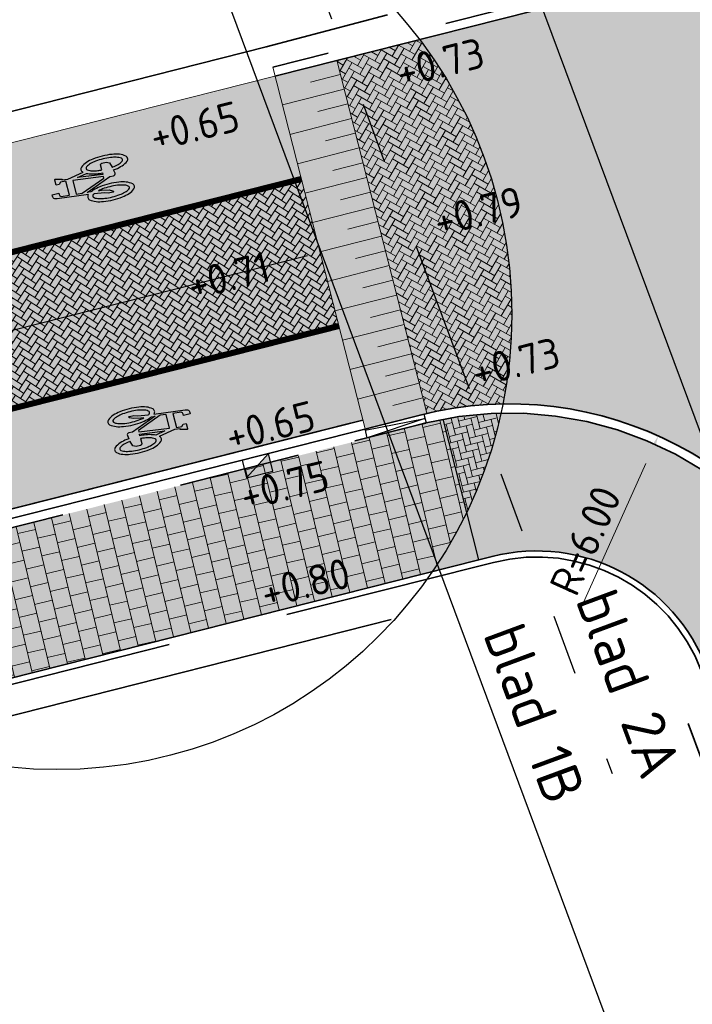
# Model space of a CAD drawing. Header units: metres. Extents: x 132493 to 134960, y 502695 to 503907.
# Tile 34 of 144: x 132814 to 132825, y 502928 to 502944. Entities that reach past the tile are written whole.
import ezdxf

# ---------------------------------------------------------------- set-up
doc = ezdxf.new("R2010")
doc.units = ezdxf.units.M
for name, pattern in [('AL-TEKENBLADGRENS', [11.5, 2.5, -1.5, 1, -1.5, 1, -1.5, 2.5]), ('VH-OPSLUITBAND_100X200', [16, 8, -2, 4, -2]), ('VH-OPSLUITBAND_150X250', [24, 16, -2, 4, -2]), ('VH-TROTTOIRBAND_130-150', [15, 5, -2, 2, -2, 2, -2]), ('VW-1-1_STREEP', [2, 1, -1]), ('XX-PROJECTGRENS', [18, 12, -3, 0, -3])]:
    doc.linetypes.add(name, pattern=pattern)
doc.layers.get('Defpoints').update_dxf_attribs({"color": 3})
for name, color, linetype, lineweight, plot in [('ARC-hoev-bss-kf-ev-grijs-vrijgekomen', 140, 'Continuous', 18, False), ('ARC-hoev-bss-kf-kv-rood-kleurecht', 43, 'Continuous', 35, False), ('ARC-hoev-btt-300x300x45-grijs-nieuw', 8, 'Continuous', 18, False), ('ARC-hoev-markering-plateau-bss-kf-zwartwit', 5, 'Continuous', 35, False), ('ARC-hoev-overlagen asfalt rijbaan', 13, 'Continuous', 18, False), ('ARC-hoev-overlagen rood asfalt fiets', 10, 'Continuous', 35, False)]:
    doc.layers.add(name, color=color, linetype=linetype, lineweight=lineweight, plot=plot)
for name, color, linetype, lineweight in [('B-WE-AM-M-200', 7, 'Continuous', 18), ('B-WE-VH-KANTVERHARDING-G', 2, 'Continuous', 25), ('B04-WE-VH-VERHARDING_BETONSTRAATSTEEN_ELLEBOOG-A', 122, 'Continuous', 18), ('N-WE-BC-WAPENING-GD', 180, 'Continuous', 25), ('N-WE-KG-GRENS_WERKGRENS-G', 5, 'XX-PROJECTGRENS', 35), ('N-WE-RI-KOLK-S', 150, 'Continuous', 25), ('N-WE-VH-GOOT_TEGEL-G', 170, 'Continuous', 35), ('N-WE-VH-KANTOPSLUITING_OPSLUITBAND_100X200-G', 150, 'VH-OPSLUITBAND_100X200', 35), ('N-WE-VH-KANTOPSLUITING_OPSLUITBAND_150X250-G', 10, 'VH-OPSLUITBAND_150X250', 35), ('N-WE-VH-KANTOPSLUITING_TROTTOIRBAND_130 150-G', 210, 'VH-TROTTOIRBAND_130-150', 35), ('N-WE-VH-KANTOPSLUITING_TROTTOIRBAND_130 150_250_EINDVERLOOPBAND-S', 210, 'Continuous', 25), ('N-WE-VH-KANTOPSLUITING_VOORKANTBAND-G', 7, 'Continuous', 35), ('N-WE-VH-KANTVERHARDING-G', 2, 'Continuous', 18), ('N-WE-VH-VERHARDING_TEGEL-A-200-dik 45', 251, 'Continuous', 18), ('N-WE-VW-MARKERING_LANGS_STREEP_11_010-G', 7, 'VW-1-1_STREEP', 13), ('N-WE-VW-MARKERING_SYMBOOL-S', 7, 'Continuous', 25), ('N01-WE-VH-VERHARDING_ASFALT-A', 22, 'Continuous', 18), ('N01-WE-VH-VERHARDING_BETONSTRAATSTEEN_ELLEBOOG-A', 252, 'Continuous', 18), ('N03-WE-VH-VERHARDING_ASFALT-A', 12, 'Continuous', 18), ('X-XX-AL-DETAIL1-T25', 7, 'Continuous', 25), ('X-XX-AL-TEKENBLADGRENS-GD', 7, 'AL-TEKENBLADGRENS', 30), ('X-XX-AL-TEKENBLADGRENS-T35', 2, 'Continuous', 35)]:
    doc.layers.add(name, color=color, linetype=linetype, lineweight=lineweight)
doc.styles.add('NLCS-ISO-M200-T25', font='NLCS-ISO.ttf', dxfattribs={"height": 0.5})
doc.styles.add('NLCS-ISO-M200-T35', font='NLCS-ISO.ttf', dxfattribs={"height": 0.7000000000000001})
doc.dimstyles.new('NLCS-M200-T25-PIJL_L2_H1', dxfattribs={"dimscale": 0.2, "dimtxt": 2.5, "dimasz": 2.5, "dimexe": 2, "dimexo": 2, "dimgap": 0.7, "dimtad": 1, "dimzin": 0, "dimdsep": 46, "dimtxsty": 'NLCS-ISO-M200-T25', "dimcen": 0, "dimdle": 2, "dimclrd": 256, "dimclre": 256, "dimclrt": 256, "dimadec": 1, "dimazin": 0, "dimtfac": 1, "dimtdec": 3, "dimtofl": 0, "dimtmove": 0, "dimatfit": 3, "dimfxl": 2, "dimfxlon": 1, "dimtfillclr": 256, "dimtolj": 1, "dimtzin": 0, "dimlwd": -1, "dimlwe": -1, "dimarcsym": 0})

# ---------------------------------------------------------------- blocks, each defined once
blk = doc.blocks.new('N-SRI-KOLK_TROTTOIR-SO')
blk.add_hatch(color=256).paths.add_polyline_path([(1.125000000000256, 1.499999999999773), (-1.124999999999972, 1.499999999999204), (-1.124999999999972, 5.684341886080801e-13)])
blk.add_line((-1.124999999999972, 0), (1.124999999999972, 1.499999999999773))
at = {"flags": 128}
blk.add_lwpolyline([(-1.124999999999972, 0), (1.124999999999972, 0), (1.124999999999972, 1.499999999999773), (-1.124999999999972, 1.499999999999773)], close=True, dxfattribs=at)
blk = doc.blocks.new('*D399')
at = {"layer": 'B-WE-AM-M-200', "transparency": 16777216}
blk.add_line((132823.1892990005, 502934.6375427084), (132824.2656621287, 502937.0371973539), dxfattribs=at)
blk.add_solid([(132824.1896274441, 502937.0713026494), (132824.3416968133, 502937.0030920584), (132824.4702939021, 502937.4934054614)], dxfattribs=at)
at = {"layer": 'Defpoints', "color": 0, "transparency": 16777216}
for p in [(132824.4702939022, 502937.4934054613), (132822.0147126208, 502932.0189081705)]:
    blk.add_point(p, dxfattribs=at)
at = {"layer": 'B-WE-AM-M-200', "transparency": 16777216, "insert": (132823.2693223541, 502935.7688787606), "char_height": 0.5, "attachment_point": 5, "rotation": 65.84141964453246, "style": 'NLCS-ISO-M200-T25'}
blk.add_mtext('\\A1;R=6.00', dxfattribs=at)
blk = doc.blocks.new('verloop tb-ob links')
at = {"layer": 'N-WE-VH-KANTOPSLUITING_TROTTOIRBAND_130 150_250_EINDVERLOOPBAND-S', "flags": 128}
blk.add_lwpolyline([(-0.5000000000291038, 1.164153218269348e-10), (0.5, 1.164153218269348e-10), (0.5, -0.1499999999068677), (-0.5, -0.1499999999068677)], close=True, dxfattribs=at)
for points in [[(-0.4999999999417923, -0.01999999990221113), (0.5000000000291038, -0.07499999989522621)], [(0.5000000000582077, -0.07499999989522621), (-0.5, -0.1499999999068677)]]:
    blk.add_lwpolyline(points, dxfattribs=at)
blk = doc.blocks.new('N-SVW-MARKERING_SYMBOOL_FIETS_1.35')
h = blk.add_hatch(color=256)
h.paths.add_polyline_path([(-0.04499837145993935, 1.349999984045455), (-0.06976901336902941, 1.349999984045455), (-0.06976901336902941, 1.35), (-0.0945396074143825, 1.35, 0.2360683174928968), (-0.1193102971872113, 1.325229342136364), (-0.131695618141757, 1.288073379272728), (-0.1832587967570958, 0.7663029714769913, 0.006813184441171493), (-0.1885121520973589, 0.7728116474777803, 0.2231196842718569), (-0.2307781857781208, 0.7926605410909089, 0.2231196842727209), (-0.2730442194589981, 0.7728116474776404, 0.09064812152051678), (-0.3271133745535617, 0.6765780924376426, 0.04745077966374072), (-0.3555239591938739, 0.5585754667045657, 0.03537354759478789), (-0.3670167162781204, 0.3963302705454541, 0.03537354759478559), (-0.3555239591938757, 0.2340850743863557, 0.04745077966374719), (-0.3271133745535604, 0.1160824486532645, 0.09064812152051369), (-0.2730442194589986, 0.01984889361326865, 0.2231196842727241), (-0.2307781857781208, -2.710505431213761e-20, 0.223119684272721), (-0.1885121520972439, 0.01984889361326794, 0.0906481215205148), (-0.1344429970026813, 0.116082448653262, 0.04745077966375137), (-0.1060324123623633, 0.2340850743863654, 0.03537354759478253), (-0.0945396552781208, 0.3963302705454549, 0.03537354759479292), (-0.1060324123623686, 0.5585754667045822, 0.04745077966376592), (-0.1344429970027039, 0.6765780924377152, 0.038863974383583), (-0.1533803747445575, 0.7202944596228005), (-0.1478054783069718, 0.7834766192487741), (0.01692823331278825, 0.3546412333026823), (0.01692823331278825, 0.2972477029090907, 0.5446649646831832), (0.05408419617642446, 0.2600917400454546), (0.1103382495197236, 0.2722041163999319, 0.008345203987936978), (0.1151182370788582, 0.2340850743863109, 0.04745077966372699), (0.1435288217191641, 0.1160824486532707, 0.09064812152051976), (0.1975979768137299, 0.01984889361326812, 0.2231196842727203), (0.2398640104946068, -2.710505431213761e-20, 0.2231196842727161), (0.2821300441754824, 0.01984889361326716, 0.09064812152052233), (0.336199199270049, 0.1160824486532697, 0.04745077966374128), (0.3646097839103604, 0.2340850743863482, 0.03537354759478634), (0.376102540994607, 0.3963302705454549, 0.03537354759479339), (0.3646097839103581, 0.5585754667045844, 0.04745077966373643), (0.3361991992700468, 0.6765780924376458, 0.09064812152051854), (0.2821300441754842, 0.7728116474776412, 0.22311968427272), (0.2398640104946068, 0.7926605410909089, 0.2231196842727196), (0.1975979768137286, 0.7728116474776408, 0.006813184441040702), (0.1923446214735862, 0.7663029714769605), (0.1407814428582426, 1.040366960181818), (0.1531667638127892, 1.139449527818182), (0.165552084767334, 1.127064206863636), (0.1903227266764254, 1.238532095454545, 0.5489458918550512), (0.1779374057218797, 1.25091741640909), (0.091240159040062, 1.25091741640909), (0.091240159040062, 1.201376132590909), (0.1226163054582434, 1.169999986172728), (0.1160108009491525, 1.077522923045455), (-0.1218602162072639, 1.077522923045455), (-0.1098166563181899, 1.214016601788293, -0.2817769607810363), (-0.06976901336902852, 1.238532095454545), (-0.04499837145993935, 1.238532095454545)])
h.paths.add_polyline_path([(0.1036254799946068, 0.9660550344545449), (0.04169887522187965, 0.4582568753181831), (0.01692823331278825, 0.4582568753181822), (-0.1403706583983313, 0.8677379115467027), (-0.131695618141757, 0.966055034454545)], flags=16)
h.paths.add_polyline_path([(0.1283961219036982, 0.8793577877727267), (0.1608345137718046, 0.7171658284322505, 0.03598583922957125), (0.1435288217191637, 0.6765780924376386, 0.04745077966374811), (0.1151182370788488, 0.5585754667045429, 0.02190482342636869), (0.1052926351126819, 0.4582568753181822), (0.07885483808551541, 0.4582568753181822)], flags=16)
h.paths.add_polyline_path([(-0.2051783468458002, 0.6923682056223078, -0.01664003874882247), (-0.1957776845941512, 0.677412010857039), (-0.2183928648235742, 0.5077981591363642), (-0.2431635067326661, 0.4458715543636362), (-0.2431635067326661, 0.3715596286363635, 0.7207592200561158), (-0.2307781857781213, 0.3591743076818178, 0.1622776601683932), (-0.2183928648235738, 0.3715596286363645), (-0.1936222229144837, 0.4211009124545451), (-0.1688515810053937, 0.5449541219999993), (-0.1643679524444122, 0.5957685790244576, -0.03090717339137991), (-0.1514351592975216, 0.5235743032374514, -0.02887400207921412), (-0.1440809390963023, 0.3963302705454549, -0.0288740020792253), (-0.1514351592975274, 0.2690862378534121, -0.03940657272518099), (-0.169473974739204, 0.177386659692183, -0.08052682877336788), (-0.2051783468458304, 0.1002923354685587, -0.249059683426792), (-0.2307781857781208, 0.08669724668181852, -0.2490596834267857), (-0.2563780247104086, 0.100292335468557, -0.08052682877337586), (-0.2920823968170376, 0.1773866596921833, -0.03940657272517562), (-0.3101212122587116, 0.269086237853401, -0.02887400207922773), (-0.3174754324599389, 0.3963302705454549, -0.02887400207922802), (-0.310121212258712, 0.5235743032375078, -0.03940657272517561), (-0.2920823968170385, 0.615273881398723, -0.08052682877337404), (-0.256378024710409, 0.692368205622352, -0.2490596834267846), (-0.2307781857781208, 0.7059632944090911, -0.2490596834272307)], flags=16)
h.paths.add_polyline_path([(0.2398640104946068, 0.7059632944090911, -0.2490596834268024), (0.2654638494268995, 0.6923682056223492, -0.08052682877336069), (0.3011682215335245, 0.6152738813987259, -0.03940657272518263), (0.3192070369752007, 0.5235743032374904, -0.02887400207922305), (0.3265612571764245, 0.3963302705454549, -0.02887400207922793), (0.3192070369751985, 0.2690862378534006, -0.03940657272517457), (0.301168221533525, 0.1773866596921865, -0.08052682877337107), (0.2654638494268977, 0.100292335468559, -0.2490596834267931), (0.2398640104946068, 0.08669724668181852, -0.2490596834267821), (0.214264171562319, 0.1002923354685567, -0.08052682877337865), (0.1785597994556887, 0.1773866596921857, -0.03940657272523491), (0.1605209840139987, 0.2690862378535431, -0.003097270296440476), (0.1590287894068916, 0.2826879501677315), (0.2398640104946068, 0.3096330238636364), (0.2646346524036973, 0.3591743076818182), (0.2646346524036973, 0.4334862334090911, 0.4142135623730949), (0.2398640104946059, 0.4582568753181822), (0.1549042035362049, 0.4582568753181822, -0.01484253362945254), (0.160520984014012, 0.5235743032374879, -0.0394065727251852), (0.1785597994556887, 0.6152738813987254, -0.08052682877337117), (0.2142641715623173, 0.6923682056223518, -0.2490596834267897)], flags=16)
at = {"flags": 128}
for points in [[(-0.1832587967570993, 0.7663029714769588), (-0.131695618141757, 1.288073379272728), (-0.1193102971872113, 1.325229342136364, -0.4142135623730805), (-0.06976901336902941, 1.349999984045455), (-0.04499837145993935, 1.349999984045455), (-0.04499837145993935, 1.238532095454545), (-0.06976901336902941, 1.238532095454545, 0.2817769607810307), (-0.1098166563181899, 1.214016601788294), (-0.1218602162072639, 1.077522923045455), (0.1160108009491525, 1.077522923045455), (0.1226163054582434, 1.169999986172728), (0.091240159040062, 1.201376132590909), (0.091240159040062, 1.25091741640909), (0.1779374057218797, 1.25091741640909, -0.5489458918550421), (0.1903227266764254, 1.238532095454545), (0.165552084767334, 1.127064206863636), (0.1531667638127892, 1.139449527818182), (0.1407814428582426, 1.040366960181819), (0.1923446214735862, 0.7663029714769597)], [(-0.1885121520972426, 0.7728116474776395, 0.22311968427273), (-0.2307781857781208, 0.7926605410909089, 0.2231196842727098), (-0.2730442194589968, 0.7728116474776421, 0.09064812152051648), (-0.3271133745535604, 0.676578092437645, 0.04745077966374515), (-0.3555239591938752, 0.558575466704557, 0.03537354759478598), (-0.3670167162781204, 0.3963302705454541, 0.0353735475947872), (-0.3555239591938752, 0.2340850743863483, 0.04745077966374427), (-0.3271133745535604, 0.1160824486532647, 0.09064812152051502), (-0.2730442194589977, 0.01984889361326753, 0.2231196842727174), (-0.2307781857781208, -2.710505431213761e-20, 0.2231196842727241), (-0.1885121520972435, 0.01984889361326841, 0.09064812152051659), (-0.1344429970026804, 0.1160824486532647, 0.04745077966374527), (-0.106032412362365, 0.2340850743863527, 0.03537354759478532), (-0.0945396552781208, 0.3963302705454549, 0.03537354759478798), (-0.1060324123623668, 0.5585754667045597, 0.04745077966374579), (-0.1344429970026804, 0.676578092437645, 0.03886397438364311), (-0.1533803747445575, 0.7202944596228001), (-0.1478054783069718, 0.7834766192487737), (0.01692823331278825, 0.3546412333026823), (0.01692823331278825, 0.2972477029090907, 0.544664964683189), (0.0540841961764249, 0.2600917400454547), (0.1103382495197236, 0.2722041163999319, 0.008345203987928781), (0.1151182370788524, 0.2340850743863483, 0.04745077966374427), (0.1435288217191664, 0.1160824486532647, 0.09064812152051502), (0.1975979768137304, 0.01984889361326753, 0.2231196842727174), (0.2398640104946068, -2.710505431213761e-20, 0.2231196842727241), (0.2821300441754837, 0.01984889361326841, 0.09064812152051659), (0.3361991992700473, 0.1160824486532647, 0.04745077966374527), (0.3646097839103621, 0.2340850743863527, 0.03537354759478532), (0.376102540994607, 0.3963302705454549, 0.03537354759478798), (0.3646097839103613, 0.5585754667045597, 0.04745077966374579), (0.3361991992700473, 0.676578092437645, 0.09064812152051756), (0.2821300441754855, 0.7728116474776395, 0.22311968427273), (0.2398640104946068, 0.7926605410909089, 0.2231196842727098), (0.1975979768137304, 0.7728116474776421)]]:
    blk.add_lwpolyline(points, format="xyb", dxfattribs=at)
blk.add_lwpolyline([(-0.1403706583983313, 0.8677379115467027), (0.01692823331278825, 0.4582568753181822), (0.04169887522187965, 0.4582568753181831), (0.1036254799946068, 0.966055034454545), (-0.131695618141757, 0.966055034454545)], close=True, dxfattribs=at)
for points in [[(0.1608345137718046, 0.7171658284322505, 0.03598583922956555), (0.1435288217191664, 0.676578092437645, 0.04745077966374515), (0.1151182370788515, 0.558575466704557, 0.02190482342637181), (0.1052926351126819, 0.4582568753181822), (0.07885483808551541, 0.4582568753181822), (0.1283961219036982, 0.8793577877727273)], [(-0.1643679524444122, 0.5957685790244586), (-0.1688515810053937, 0.5449541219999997), (-0.1936222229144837, 0.4211009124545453), (-0.2183928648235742, 0.3715596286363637, -0.1622776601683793), (-0.2307781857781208, 0.359174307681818, -0.7207592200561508), (-0.2431635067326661, 0.3715596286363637), (-0.2431635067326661, 0.4458715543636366), (-0.2183928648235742, 0.5077981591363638), (-0.1957776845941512, 0.6774120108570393, 0.01664003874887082), (-0.205178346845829, 0.6923682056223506, 0.2490596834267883), (-0.2307781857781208, 0.7059632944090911, 0.2490596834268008), (-0.2563780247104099, 0.6923682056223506, 0.08052682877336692), (-0.2920823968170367, 0.6152738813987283, 0.0394065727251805), (-0.3101212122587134, 0.523574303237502, 0.02887400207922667), (-0.3174754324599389, 0.3963302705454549, 0.02887400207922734), (-0.3101212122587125, 0.2690862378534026, 0.03940657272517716), (-0.2920823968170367, 0.1773866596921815, 0.08052682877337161), (-0.2563780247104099, 0.1002923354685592, 0.2490596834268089), (-0.2307781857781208, 0.08669724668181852, 0.2490596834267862), (-0.2051783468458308, 0.1002923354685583, 0.08052682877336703), (-0.169473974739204, 0.1773866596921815, 0.0394065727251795), (-0.1514351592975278, 0.2690862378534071, 0.02887400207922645), (-0.1440809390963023, 0.3963302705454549, 0.02887400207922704), (-0.1514351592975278, 0.523574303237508, 0.0309071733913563)], [(0.3265612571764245, 0.3963302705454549, 0.02887400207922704), (0.3192070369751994, 0.523574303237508, 0.0394065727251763), (0.3011682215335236, 0.6152738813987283, 0.08052682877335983), (0.2654638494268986, 0.6923682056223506, 0.2490596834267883), (0.2398640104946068, 0.7059632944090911, 0.2490596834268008), (0.2142641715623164, 0.6923682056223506, 0.08052682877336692), (0.17855979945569, 0.6152738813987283, 0.0394065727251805), (0.1605209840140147, 0.523574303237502, 0.01484253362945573), (0.1549042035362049, 0.4582568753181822), (0.2398640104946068, 0.4582568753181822, -0.4142135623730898), (0.2646346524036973, 0.4334862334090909), (0.2646346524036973, 0.359174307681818), (0.2398640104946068, 0.3096330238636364), (0.1590287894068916, 0.2826879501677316, 0.003097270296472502), (0.1605209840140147, 0.2690862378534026, 0.03940657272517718), (0.17855979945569, 0.1773866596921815, 0.0805268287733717), (0.2142641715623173, 0.1002923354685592, 0.2490596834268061), (0.2398640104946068, 0.08669724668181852, 0.2490596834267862), (0.2654638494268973, 0.1002923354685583, 0.08052682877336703), (0.3011682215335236, 0.1773866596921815, 0.0394065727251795), (0.3192070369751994, 0.2690862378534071, 0.02887400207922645)]]:
    blk.add_lwpolyline(points, format="xyb", close=True, dxfattribs=at)
for centre, radius, start, end in [((-0.4247008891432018, 0.5768019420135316), 0.3069282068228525, 38.12735981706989, 39.68880251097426), ((0.4337867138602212, 0.5768019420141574), 0.3069282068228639, 140.3111974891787, 141.8726401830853)]:
    blk.add_arc(centre, radius, start, end)

msp = doc.modelspace()

# ---------------------------------------------------------------- hatches: boundary and pattern name
at = {"layer": 'ARC-hoev-bss-kf-ev-grijs-vrijgekomen', "transparency": 33554559}
h = msp.add_hatch(color=256, dxfattribs=at)
h.dxf.hatch_style = 1
edge = h.paths.add_edge_path()
edge.add_arc((132822.0147126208, 502932.018908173), 5.849999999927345, 20.639625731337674, 100.76672917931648, ccw=False)
edge.add_line((132827.4892360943, 502934.0809684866), (132828.5315080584, 502931.3138610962))
edge.add_line((132828.5315080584, 502931.3138610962), (132826.4382592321, 502930.5254079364))
edge.add_line((132826.4382592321, 502930.5254079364), (132825.2769894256, 502933.6439230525))
edge.add_arc((132822.4655868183, 502932.5970155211), 2.99999999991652, 20.42427834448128, 101.9050278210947)
edge.add_line((132821.8467166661, 502935.5324881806), (132821.5104071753, 502935.4499352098))
edge.add_line((132821.5104071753, 502935.4499352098), (132820.9218689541, 502937.7659241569))
at = {"layer": 'ARC-hoev-bss-kf-kv-rood-kleurecht', "transparency": 33554636}
h = msp.add_hatch(color=256, dxfattribs=at)
h.dxf.hatch_style = 1
edge = h.paths.add_edge_path()
edge.add_line((132819.1695784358, 502943.6798215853), (132833.0485596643, 502947.1850207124))
edge.add_line((132833.0485596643, 502947.1850207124), (132834.4036782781, 502947.5478202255))
edge.add_line((132834.4036782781, 502947.5478202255), (132835.4940970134, 502947.8750136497))
edge.add_line((132835.4940970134, 502947.8750136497), (132837.5812915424, 502942.1962171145))
edge.add_line((132837.5812915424, 502942.1962171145), (132836.3769204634, 502941.7692790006))
edge.add_arc((132838.2696975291, 502936.1664390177), 5.913917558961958, 108.666232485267, 201.206553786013)
edge.add_line((132832.7562560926, 502934.0271904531), (132828.3017670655, 502932.3493412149))
edge.add_line((132828.3017670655, 502932.3493412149), (132827.6296084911, 502934.1338418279))
edge.add_arc((132821.9726815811, 502931.9439465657), 6.066008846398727, 21.16229131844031, 100.2789325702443)
edge.add_line((132820.8902603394, 502937.9126003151), (132820.6541066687, 502937.8663550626))
edge.add_line((132820.6541066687, 502937.8663550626), (132819.1695784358, 502943.6798215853))
at = {"layer": 'ARC-hoev-btt-300x300x45-grijs-nieuw', "transparency": 33554687}
h = msp.add_hatch(color=256, dxfattribs=at)
h.dxf.hatch_style = 1
h.paths.add_polyline_path([(132809.8076578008, 502934.9675808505), (132820.9274455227, 502937.7669817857), (132821.5104071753, 502935.4499352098), (132810.3957552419, 502932.6407500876)])
at = {"layer": 'ARC-hoev-markering-plateau-bss-kf-zwartwit', "transparency": 33554559}
h = msp.add_hatch(color=256, dxfattribs=at)
h.dxf.hatch_style = 1
h.paths.add_polyline_path([(132818.1522248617, 502943.4200299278), (132819.1695784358, 502943.6798215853), (132820.6541066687, 502937.8663550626), (132819.6366256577, 502937.6070624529)])
at = {"layer": 'ARC-hoev-overlagen asfalt rijbaan', "transparency": 33554636}
h = msp.add_hatch(color=256, dxfattribs=at)
h.dxf.hatch_style = 1
edge = h.paths.add_edge_path()
edge.add_line((132791.0262189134, 502934.7590069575), (132818.585084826, 502941.7249345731))
edge.add_line((132818.585084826, 502941.7249345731), (132819.2052592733, 502939.3025353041))
edge.add_line((132819.2052592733, 502939.3025353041), (132791.6388204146, 502932.3352249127))
edge.add_arc((132801.8692654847, 502891.8580647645), 41.74999999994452, 104.1842331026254, 140.9675009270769)
edge.add_line((132769.4383299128, 502918.1505906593), (132767.4304065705, 502919.6434475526))
edge.add_arc((132801.8692654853, 502891.8580647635), 44.25000000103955, 104.18423310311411, 141.1032983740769, ccw=False)
at = {"layer": 'ARC-hoev-overlagen rood asfalt fiets', "transparency": 33554534}
h = msp.add_hatch(color=256, dxfattribs=at)
h.dxf.hatch_style = 1
edge = h.paths.add_edge_path()
edge.add_arc((132801.8695271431, 502891.8576569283), 45.8504595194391, 104.18442522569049, 141.182238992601, ccw=False)
edge.add_line((132790.6341539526, 502936.310227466), (132797.9314471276, 502938.1712177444))
edge.add_line((132797.9314471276, 502938.1712177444), (132797.8986412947, 502938.3010153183))
edge.add_line((132797.8986412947, 502938.3010153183), (132818.1522248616, 502943.4200299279))
edge.add_line((132818.1522248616, 502943.4200299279), (132818.5852122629, 502941.7244355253))
edge.add_line((132818.5852122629, 502941.7244355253), (132791.0262189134, 502934.7590069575))
edge.add_arc((132801.8692654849, 502891.8580647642), 44.2500000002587, 104.1842331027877, 141.1032983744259)
edge.add_line((132767.4304065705, 502919.6434475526), (132766.1454310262, 502920.5988050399))
h = msp.add_hatch(color=256, dxfattribs=at)
h.dxf.hatch_style = 1
edge = h.paths.add_edge_path()
edge.add_arc((132801.8692654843, 502891.8580647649), 41.7499999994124, 104.18423310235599, 140.9675009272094, ccw=False)
edge.add_line((132791.6388204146, 502932.3352249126), (132819.2037656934, 502939.3021578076))
edge.add_line((132819.2037656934, 502939.3021578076), (132819.5996398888, 502937.7519000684))
edge.add_line((132819.5996398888, 502937.7519000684), (132792.0308853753, 502930.784004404))
edge.add_arc((132801.8692654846, 502891.8580647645), 40.14999999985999, 104.1842331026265, 140.8717074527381)
edge.add_line((132770.7235098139, 502917.1950812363), (132769.4383299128, 502918.1505906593))
at = {"layer": 'B04-WE-VH-VERHARDING_BETONSTRAATSTEEN_ELLEBOOG-A', "transparency": 33554559}
h = msp.add_hatch(dxfattribs=at)
h.set_pattern_fill('AVH-BSS_KEIFORMAAT_ELLEBOOG-SO', color=256, angle=173.7563538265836, pattern_type=2)
h.set_pattern_definition([(194.1842331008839, (132757.7330182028, 502911.5204928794), (-0.07606958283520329, -0.1275281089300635), [0.3149999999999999, -0.105]), (104.1842331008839, (132757.7844767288, 502911.3168951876), (-0.0760695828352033, -0.1275281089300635), [0.3149999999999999, -0.105])])
edge = h.paths.add_edge_path()
edge.add_line((132820.9274455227, 502937.7669817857), (132821.8788096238, 502937.8673293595))
edge.add_arc((132814.5574304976, 502939.4944150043), 7.500000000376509, 334.23083730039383, 347.470353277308, ccw=False)
edge.add_line((132821.3115771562, 502936.2338164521), (132820.9274455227, 502937.7669817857))
at = {"layer": 'N-WE-VH-VERHARDING_TEGEL-A-200-dik 45', "transparency": 33554559}
h = msp.add_hatch(dxfattribs=at)
h.set_pattern_fill('AVH-TEGEL_300X300_HALFST-SO', color=256, angle=353, pattern_type=2)
h.set_pattern_definition([(13.4278792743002, (132757.7330182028, 502911.5204928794), (0.2569657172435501, 0.2155658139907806), [0.2999999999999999, -0.2999999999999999]), (103.4278792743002, (132757.7330182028, 502911.5204928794), (-0.2917988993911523, -0.06966636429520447), [])])
edge = h.paths.add_edge_path()
edge.add_line((132809.9179260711, 502934.5313000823), (132810.2077611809, 502933.3845560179))
edge.add_arc((132814.5574304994, 502939.4944150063), 7.500000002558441, 234.5525584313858, 242.7333822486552)
edge.add_line((132811.1214424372, 502932.8277827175), (132820.7456020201, 502935.2569000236))
edge.add_arc((132814.5574305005, 502939.4944150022), 7.499999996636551, 325.5975699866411, 334.249415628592)
edge.add_line((132821.3126340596, 502936.2360066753), (132820.9274455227, 502937.7669817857))
edge.add_line((132820.9274455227, 502937.7669817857), (132809.8076578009, 502934.9675808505))
edge.add_line((132809.8076578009, 502934.9675808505), (132809.9179260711, 502934.5313000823))
at = {"layer": 'N01-WE-VH-VERHARDING_ASFALT-A', "transparency": 33554559}
h = msp.add_hatch(dxfattribs=at)
h.set_pattern_fill('AVH-ASFALT_LAAG2-D', color=256, pattern_type=2)
h.set_pattern_definition([(44.9999999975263, (132649.9829747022, 503081.6316899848), (-0.07071067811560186, 0.07071067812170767), []), (44.9999999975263, (132650.0429747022, 503081.6316899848), (-0.07071067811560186, 0.07071067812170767), [0.05, -0.025])])
edge = h.paths.add_edge_path()
edge.add_line((132807.1451336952, 502940.6380303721), (132818.1522248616, 502943.4200299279))
edge.add_line((132818.1522248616, 502943.4200299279), (132818.5852122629, 502941.7244355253))
edge.add_line((132818.5852122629, 502941.7244355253), (132807.087945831, 502938.8185460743))
edge.add_arc((132814.5574305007, 502939.4944150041), 7.500000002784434, 171.2292075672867, 185.1702723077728, ccw=False)
h = msp.add_hatch(dxfattribs=at)
h.set_pattern_fill('AVH-ASFALT_LAAG2-D', color=256, pattern_type=2)
h.set_pattern_definition([(44.9999999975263, (132645.7589280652, 503076.9823899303), (-0.07071067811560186, 0.07071067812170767), []), (44.9999999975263, (132645.8189280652, 503076.9823899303), (-0.07071067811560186, 0.07071067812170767), [0.05, -0.025])])
edge = h.paths.add_edge_path()
edge.add_line((132819.5996398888, 502937.7519000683), (132819.2037656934, 502939.3021578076))
edge.add_line((132819.2037656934, 502939.3021578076), (132807.7251094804, 502936.400972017))
edge.add_arc((132814.5574305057, 502939.494415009), 7.500000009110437, 204.359403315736, 217.1382063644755)
edge.add_line((132808.5785691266, 502934.9663672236), (132819.5996398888, 502937.7519000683))
at = {"layer": 'N01-WE-VH-VERHARDING_BETONSTRAATSTEEN_ELLEBOOG-A', "transparency": 33554559}
h = msp.add_hatch(dxfattribs=at)
h.set_pattern_fill('AVH-BSS_KEIFORMAAT_KEPER', color=22, angle=220, pattern_type=2)
h.set_pattern_definition([(240.4278792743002, (132757.7330182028, 502911.5204928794), (0.03950272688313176, -0.143141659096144), [0.3149999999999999, -0.105]), (150.4278792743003, (132757.9156625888, 502911.4168539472), (0.03950272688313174, -0.143141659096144), [0.3149999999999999, -0.105])])
edge = h.paths.add_edge_path()
edge.add_line((132819.1703623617, 502943.6767517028), (132820.5362087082, 502944.022572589))
edge.add_arc((132814.557430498, 502939.4944150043), 7.499999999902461, -11.353079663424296, 37.13925863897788, ccw=False)
edge.add_arc((132822.0147126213, 502932.0189081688), 6.000000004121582, 90.99352800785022, 100.8015981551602)
edge.add_line((132820.8902603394, 502937.9126003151), (132820.6541066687, 502937.8663550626))
edge.add_line((132820.6541066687, 502937.8663550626), (132819.1703623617, 502943.6767517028))
at = {"layer": 'N03-WE-VH-VERHARDING_ASFALT-A', "transparency": 33554546}
h = msp.add_hatch(dxfattribs=at)
h.set_pattern_fill('AR-HBONE', color=256, scale=0.001, angle=12)
h.set_pattern_definition([(57, (0, 0), (-0.02987360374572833, 0.1405442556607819), [0.3048, -0.1016]), (147, (0.05533528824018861, 0.08520887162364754), (-0.02987360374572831, 0.1405442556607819), [0.3048, -0.1016])])
edge = h.paths.add_edge_path()
edge.add_line((132807.087945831, 502938.8185460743), (132818.5851975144, 502941.7244932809))
edge.add_line((132818.5851975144, 502941.7244932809), (132819.2052592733, 502939.3025353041))
edge.add_line((132819.2052592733, 502939.3025353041), (132807.7251094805, 502936.400972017))
edge.add_arc((132814.5574304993, 502939.4944150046), 7.500000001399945, 185.1702723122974, 204.3594033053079, ccw=False)

# ---------------------------------------------------------------- linework, layer by layer
at = {"layer": 'B-WE-VH-KANTVERHARDING-G', "elevation": 0.7456986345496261, "flags": 128}
msp.add_lwpolyline([(132821.5104071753, 502935.4499352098), (132820.9249042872, 502937.7665005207)], dxfattribs=at)
at = {"layer": 'Defpoints', "elevation": -7055.849716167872, "flags": 128}
for points in [[(132808.3211028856, 502968.9644726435), (132988.0592704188, 503035.9080699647), (133016.365452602, 502959.9082504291), (132836.6272850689, 502892.9646531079)], [(132859.0313564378, 502846.6053878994), (132679.2931960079, 502779.661793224), (132645.1458010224, 502871.3447987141), (132701.7776113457, 502892.4373532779), (132696.8511150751, 502905.6645990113), (132819.9574651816, 502951.5156391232)]]:
    msp.add_lwpolyline(points, close=True, dxfattribs=at)
at = {"layer": 'Defpoints', "flags": 128}
msp.add_lwpolyline([(132709.0308616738, 502839.8203976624), (132729.8964071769, 502859.0689490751, 0.06666250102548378), (132741.1172341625, 502873.5865048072), (132751.9131079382, 502891.8495090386), (132763.8091307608, 502911.9735971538), (132764.8530636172, 502913.7395820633, -0.1999422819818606), (132791.332519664, 502933.5471159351), (132818.6911362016, 502940.4619000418)], format="xyb", dxfattribs=at)
at = {"layer": 'Defpoints'}
msp.add_circle((132814.5574304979, 502939.4944150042), 7.5, dxfattribs=at)
at = {"layer": 'N-WE-KG-GRENS_WERKGRENS-G', "flags": 128}
for points in [[(132713.8574613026, 502831.0580347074, 0.005570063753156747), (132736.3364398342, 502852.2821149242, 0.02528372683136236), (132742.3564131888, 502859.0920275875, 0.02378065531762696), (132764.8374316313, 502894.8777678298), (132764.3316825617, 502900.7720262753), (132769.1033134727, 502908.8440283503), (132770.1472463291, 502910.6100132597, -0.1999422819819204), (132792.8395207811, 502927.5846064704), (132821.6574329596, 502934.8682218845), (132821.8774908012, 502934.9238406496, -0.3826627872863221), (132824.7147034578, 502933.4345395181), (132826.4403593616, 502928.7457023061), (132836.0126593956, 502932.3790914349), (132835.1422824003, 502934.6408631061, -0.4190667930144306), (132837.1916569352, 502939.0343225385), (132839.9460323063, 502940.0107226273), (132859.0093786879, 502946.7684991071), (132896.4310291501, 502960.6877564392), (132897.8682955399, 502961.2223582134, -0.414545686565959), (132902.241647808, 502959.2173635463), (132903.1718656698, 502956.771019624), (132912.9374155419, 502960.2426878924), (132911.7843959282, 502963.3955454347, -0.4150905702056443), (132913.474181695, 502967.0613674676), (132914.7767187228, 502967.5397454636), (132938.3614250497, 502976.2016140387), (132937.6224978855, 502978.218195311), (133021.3873068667, 503008.0323382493), (133021.6649358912, 503007.2559797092), (133025.6326239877, 503008.6090530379), (133041.138442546, 503014.1171993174, -0.1103685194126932), (133061.9198871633, 503016.654221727), (133077.9674409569, 503015.0705569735), (133083.2493027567, 503014.5493125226, -0.006082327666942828), (133083.442742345, 503014.5278438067, -0.2579390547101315), (133089.7072472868, 503009.9835794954), (133098.6401080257, 503013.1295457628, -0.265135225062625), (133100.7363959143, 503020.7744244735), (133115.8269476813, 503035.8476061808, -0.1102594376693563), (133133.4898386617, 503047.0494830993), (133134.6884052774, 503047.4809715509), (133135.5872467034, 503044.9842156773), (133140.9956119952, 503046.8551439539), (133153.4352097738, 503051.2787820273), (133217.6736325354, 503075.2692786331), (133227.6286606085, 503079.1045076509), (133231.4393499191, 503077.3620802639), (133233.221242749, 503081.2590805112), (133256.6406850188, 503090.2815487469), (133275.2480078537, 503097.9132657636), (133286.8641141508, 503102.663705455), (133286.9959372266, 503102.611572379), (133301.2143453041, 503108.4141632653), (133308.6707664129, 503105.028186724), (133316.0634265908, 503108.0857307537), (133318.7108270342, 503114.6835351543), (133331.4339915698, 503120.1368624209), (133350.4881779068, 503128.3037546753), (133350.949471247, 503129.2663756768, -0.0005797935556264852), (133353.8959263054, 503130.4761869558, -0.007004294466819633), (133389.706913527, 503144.5492659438), (133398.1815961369, 503145.8738086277), (133401.0319163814, 503146.3192967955), (133400.8006422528, 503151.1583812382, -0.0522661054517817), (133447.2343836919, 503162.6708405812), (133447.9712047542, 503161.9662686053), (133449.108795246, 503158.5337313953), (133471.022142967, 503165.2937241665, 0.09025762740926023), (133473.9172051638, 503167.2191786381, 0.00453534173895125), (133476.4858831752, 503167.8750114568), (133478.7565008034, 503166.4598963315, 0.01475269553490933), (133490.5712790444, 503170.4471541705)], [(132708.726317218, 502847.7705982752), (132708.7889737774, 502849.3249708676), (132723.0757401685, 502862.504571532, 0.07308262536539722), (132734.9296173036, 502877.1697995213), (132757.8275011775, 502915.9053533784), (132758.6960745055, 502915.4095598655), (132759.1679985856, 502916.2078974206), (132760.3906122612, 502915.428677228), (132762.0341197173, 502915.8510020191, -0.02648883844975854), (132766.1507159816, 502921.6317261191), (132767.8034618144, 502923.534666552, -0.1483820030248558), (132790.4768695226, 502936.940914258), (132818.0074301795, 502943.8991565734), (132826.6721795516, 502946.2000181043), (132835.264211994, 502948.5399119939), (132853.030991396, 502954.7204042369), (132855.5430462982, 502955.5943731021), (132893.6670651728, 502969.9346445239), (132910.8290254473, 502976.3377393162), (132910.5933421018, 502976.9694320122), (132951.5685618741, 502992.095440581), (132985.7215004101, 503004.1337105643), (133023.3796153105, 503017.6374153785), (133037.161335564, 503022.778453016), (133036.8284805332, 503023.8357818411), (133048.3715800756, 503027.8953449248), (133048.7193525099, 503026.8650944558), (133128.2114173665, 503054.4031933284)]]:
    msp.add_lwpolyline(points, format="xyb", dxfattribs=at)
at = {"layer": 'N-WE-VH-GOOT_TEGEL-G', "flags": 128}
for points in [[(132770.7235098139, 502917.1950812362, -0.161460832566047), (132792.0308853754, 502930.7840044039), (132819.5996398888, 502937.7519000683)], [(132770.7235098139, 502917.1950812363, -0.1614608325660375), (132792.0308853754, 502930.784004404), (132819.3962871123, 502937.7005034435)]]:
    msp.add_lwpolyline(points, format="xyb", dxfattribs=at)
at = {"layer": 'N-WE-VH-KANTOPSLUITING_OPSLUITBAND_100X200-G', "flags": 128}
msp.add_lwpolyline([(132765.6050343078, 502903.908686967), (132768.6728875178, 502909.0984675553), (132769.7168203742, 502910.8644524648, -0.199942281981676), (132792.7169990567, 502928.0693685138), (132821.5349112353, 502935.352983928), (132821.7549690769, 502935.4086026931, -0.3826627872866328), (132825.1832760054, 502933.6090261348), (132826.3447598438, 502930.4899362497)], format="xyb", dxfattribs=at)
at = {"layer": 'N-WE-VH-KANTOPSLUITING_OPSLUITBAND_150X250-G', "flags": 128}
for points in [[(132836.4453580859, 502948.3305795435, -0.01794082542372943), (132833.0118035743, 502947.330447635), (132818.1151116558, 502943.5653665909)], [(132820.6422400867, 502937.7056312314, -0.3785121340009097), (132827.4892360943, 502934.0809684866), (132828.5315080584, 502931.3138610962)]]:
    msp.add_lwpolyline(points, format="xyb", dxfattribs=at)
at = {"layer": 'N-WE-VH-KANTOPSLUITING_TROTTOIRBAND_130 150-G', "flags": 128}
msp.add_lwpolyline([(132819.4701564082, 502937.4097398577), (132820.5812251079, 502937.6905581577, -0.002685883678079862), (132820.6422400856, 502937.7056312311, -0.002685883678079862)], format="xyb", dxfattribs=at)
msp.add_lwpolyline([(132809.8076578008, 502934.9675808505), (132819.4701564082, 502937.4097398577)], dxfattribs=at)
at = {"layer": 'N-WE-VH-KANTOPSLUITING_VOORKANTBAND-G', "flags": 128}
for points in [[(132836.497098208, 502948.1897005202, -0.01796533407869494), (132833.0485596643, 502947.1850207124), (132818.1522248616, 502943.4200299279)], [(132819.4334003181, 502937.5551667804), (132820.5444690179, 502937.8359850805, -0.381585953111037), (132827.6296084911, 502934.1338418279), (132828.6718804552, 502931.3667344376)], [(132754.4956336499, 502890.3228915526), (132766.3916564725, 502910.4469796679), (132767.4355893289, 502912.2129645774, -0.1999422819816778), (132792.0676414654, 502930.6385774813), (132819.4334003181, 502937.5551667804)], [(132821.5104071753, 502935.4499352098), (132821.7304650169, 502935.5055539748, -0.382662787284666), (132825.2769894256, 502933.6439230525), (132826.4382683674, 502930.5253834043)], [(132765.5189501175, 502903.9595742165), (132768.5868033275, 502909.1493548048), (132769.6307361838, 502910.9153397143, -0.1999422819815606), (132792.6924949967, 502928.1663197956), (132821.5104071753, 502935.4499352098)]]:
    msp.add_lwpolyline(points, format="xyb", dxfattribs=at)
at = {"layer": 'N-WE-VH-KANTVERHARDING-G', "flags": 128}
for points in [[(132819.6367530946, 502937.6065634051), (132818.1151116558, 502943.5653665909)], [(132820.6541066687, 502937.8663550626), (132819.1695784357, 502943.6798215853)], [(132818.1522248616, 502943.4200299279), (132797.8986412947, 502938.3010153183)], [(132819.2292309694, 502943.4462200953), (132818.73533318, 502943.3200982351)], [(132819.2910861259, 502943.2039930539), (132818.2737325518, 502942.9442013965)], [(132819.3529412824, 502942.9617660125), (132818.8590434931, 502942.8356441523)], [(132819.414796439, 502942.7195389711), (132818.3974428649, 502942.4597473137)], [(132819.4766515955, 502942.4773119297), (132818.9827538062, 502942.3511900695)], [(132819.538506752, 502942.2350848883), (132818.5211531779, 502941.9752932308)], [(132819.6003619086, 502941.9928578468), (132819.1064641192, 502941.8667359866)], [(132819.6622170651, 502941.7506308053), (132818.644863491, 502941.4908391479)], [(132819.7240722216, 502941.508403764), (132819.2301744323, 502941.3822819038)], [(132819.7859273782, 502941.2661767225), (132818.7685738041, 502941.0063850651)], [(132819.8477825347, 502941.0239496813), (132819.3538847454, 502940.897827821)], [(132819.9096376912, 502940.7817226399), (132818.8922841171, 502940.5219309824)], [(132819.9714928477, 502940.5394955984), (132819.4775950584, 502940.4133737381)], [(132820.0333480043, 502940.297268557), (132819.0159944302, 502940.0374768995)], [(132820.0952031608, 502940.0550415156), (132819.6013053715, 502939.9289196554)], [(132820.1570583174, 502939.8128144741), (132819.1397047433, 502939.5530228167)], [(132820.2189134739, 502939.5705874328), (132819.7250156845, 502939.4444655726)], [(132820.2807686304, 502939.3283603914), (132819.2634150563, 502939.068568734)], [(132820.342623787, 502939.0861333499), (132819.8487259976, 502938.9600114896)], [(132820.4044789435, 502938.8439063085), (132819.3871253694, 502938.584114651)], [(132820.4663341, 502938.6016792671), (132819.9724363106, 502938.4755574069)], [(132820.5281892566, 502938.3594522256), (132819.5108356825, 502938.0996605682)], [(132820.5900444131, 502938.1172251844), (132820.0961466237, 502937.9911033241)]]:
    msp.add_lwpolyline(points, dxfattribs=at)
at = {"layer": 'N-WE-VW-MARKERING_LANGS_STREEP_11_010-G', "ltscale": 4, "const_width": 0.1, "flags": 128}
for points in [[(132767.4304065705, 502919.6434475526, -0.1624978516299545), (132791.0262189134, 502934.7590069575), (132818.5852122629, 502941.7244355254)], [(132769.4383299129, 502918.1505906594, -0.1618897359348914), (132791.6388204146, 502932.3352249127), (132819.2037656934, 502939.3021578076)], [(132819.0004129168, 502939.2507611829), (132791.6388204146, 502932.3352249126, 0.1618897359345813), (132769.4383299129, 502918.1505906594)]]:
    msp.add_lwpolyline(points, format="xyb", dxfattribs=at)
at = {"layer": 'X-XX-AL-TEKENBLADGRENS-GD', "elevation": -7055.849716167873, "flags": 128}
msp.add_lwpolyline([(132817.3366884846, 502949.0474192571), (132823.7113897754, 502931.9318596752)], dxfattribs=at)

# ---------------------------------------------------------------- block references
at = {"layer": 'N-WE-BC-WAPENING-GD', "rotation": 14.07058287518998}
msp.add_blockref('verloop tb-ob links', (132820.1213482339, 502937.7297161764), dxfattribs=at)
at = {"layer": 'N-WE-RI-KOLK-S', "xscale": 0.1999999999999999, "yscale": 0.1999999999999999, "zscale": 0.1999999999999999, "rotation": 194.1842331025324}
msp.add_blockref('N-SRI-KOLK_TROTTOIR-SO', (132817.827211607, 502937.1492088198), dxfattribs=at)
at = {"layer": 'N-WE-VW-MARKERING_SYMBOOL-S'}
for p, rotation in [((132815.781322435, 502941.832109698), 103.8223046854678), ((132815.4534634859, 502937.4878335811), 283.8223046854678)]:
    msp.add_blockref('N-SVW-MARKERING_SYMBOOL_FIETS_1.35', p, dxfattribs=dict(at, rotation=rotation))

# ---------------------------------------------------------------- texts
at = {"layer": 'X-XX-AL-DETAIL1-T25', "char_height": 0.4999999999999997, "attachment_point": 1, "rotation": 14.089925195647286, "style": 'NLCS-ISO-M200-T25'}
for s, insert in [('+0.73', (132820.105142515, 502943.7061078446)), ('+0.65', (132816.0470151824, 502942.6556394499)), ('+0.79', (132820.7246909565, 502941.2548399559)), ('+0.71', (132816.666563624, 502940.2043715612)), ('+0.73', (132821.3526479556, 502938.770303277)), ('+0.65', (132817.2945206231, 502937.7198348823)), ('+0.75', (132817.5354717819, 502936.7380901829)), ('+0.80', (132817.8763706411, 502935.1321457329))]:
    msp.add_mtext_dynamic_manual_height_columns(s, width=2.253737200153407, gutter_width=2.499999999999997, heights=[0], dxfattribs=dict(at, insert=insert))
at = {"layer": 'X-XX-AL-TEKENBLADGRENS-T35', "style": 'NLCS-ISO-M200-T35'}
for s, p in [('blad 2A', (132823.0970619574, 502934.7910207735, -7056.838630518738)), ('blad 1B', (132821.57359157, 502934.2278460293, -7056.838630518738))]:
    msp.add_text(s, height=0.7000000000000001, rotation=290.2876242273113, dxfattribs=at).set_placement(p)

# ---------------------------------------------------------------- dimensions: what is measured, and where the dimension line sits
at = {"layer": 'B-WE-AM-M-200'}
dim = msp.add_radius_dim(center=(132822.0147126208, 502932.0189081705), mpoint=(132824.4702939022, 502937.4934054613), dimstyle='NLCS-M200-T25-PIJL_L2_H1', override={"dimpost": 'R=<>'}, dxfattribs=at)
dim.commit()
dim.dimension.update_dxf_attribs({"geometry": '*D399', "text_midpoint": (132823.6251646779, 502935.6092659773), "dimtype": 164})

doc.saveas('drawing.dxf')
